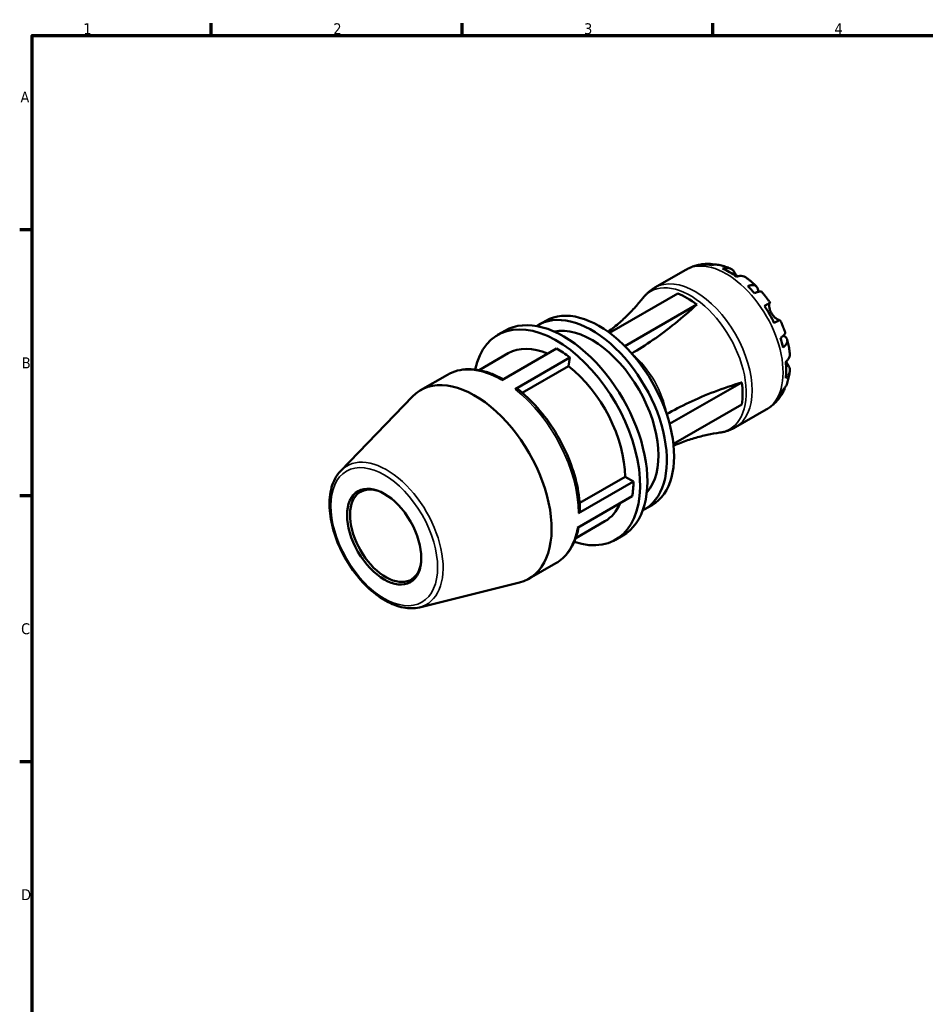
# Model space of a CAD drawing. Header units: millimetres. Extents: x 0 to 906, y 0 to 594.
# Tile 3 of 5: x 17 to 270, y 304 to 578. Entities that reach past the tile are written whole.
import ezdxf

# ---------------------------------------------------------------- set-up
doc = ezdxf.new("R2010")
doc.units = ezdxf.units.MM
for name, color, linetype, lineweight in [('Border (ANSI)', 7, 'Continuous', 70), ('Visible (ANSI)', 7, 'Continuous', 50), ('Visible Narrow (ANSI)', 7, 'Continuous', 35)]:
    doc.layers.add(name, color=color, linetype=linetype, lineweight=lineweight)
doc.styles.add('Note Text (ANSI)', font='tahoma.ttf')

# ---------------------------------------------------------------- blocks, each defined once
blk = doc.blocks.new('Borders Default Border')
at = {"layer": 'Border (ANSI)'}
for p, q in [((70.08, 574), (70.08, 577.45)), ((140.17, 574), (140.17, 577.45)), ((210.25, 574), (210.25, 577.45)), ((20, 519.75), (16.55, 519.75)), ((20, 445.5), (16.55, 445.5)), ((20, 371.25), (16.55, 371.25))]:
    blk.add_line(p, q, dxfattribs=at)
at = {"layer": 'Border (ANSI)', "flags": 128}
blk.add_lwpolyline([(20, 20), (20, 574), (821, 574), (821, 20), (20, 20)], dxfattribs=at)
at = {"layer": 'Border (ANSI)', "color": 230, "true_color": 0xff0080, "char_height": 3.05, "attachment_point": 7, "style": 'Note Text (ANSI)'}
for s, insert in [('1', (34.35, 574.4)), ('2', (104.2, 574.4)), ('3', (174.26, 574.34)), ('4', (244.23, 574.4)), ('A', (16.78, 555.35)), ('B', (17.15, 481.1)), ('C', (16.95, 406.8)), ('D', (16.96, 332.6))]:
    blk.add_mtext(s, dxfattribs=dict(at, insert=insert))

msp = doc.modelspace()

# ---------------------------------------------------------------- linework, layer by layer
at = {"layer": 'Visible (ANSI)'}
for p, q in [((194.0708, 503.6394), (202.7243, 508.6227)), ((181.3671, 491.0038), (200.441, 501.9877)), ((185.606, 487.3369), (205.7443, 498.9338)), ((161.5662, 493.2298), (163.5968, 494.3991)), ((150.1108, 490.4411), (152.1413, 491.6104)), ((166.5788, 486.6645), (151.2306, 477.8261)), ((153.075, 485.2936), (144.913, 480.5934)), ((154.9584, 475.3023), (170.3067, 484.1407)), ((170.3067, 484.1407), (169.9015, 481.7172)), ((169.9015, 481.7172), (156.9948, 474.2847)), ((128.5686, 474.9893), (136.0799, 479.3148)), ((198.16, 465.5739), (218.3065, 477.1754)), ((106.2733, 452.524), (126.2849, 473.2024)), ((199.2163, 460.0505), (218.3065, 471.0438)), ((216.5273, 464.6432), (225.1808, 469.6264)), ((188.0466, 449.4813), (172.6983, 440.6429)), ((185.7131, 450.8251), (173.0261, 443.5191)), ((185.7131, 450.8251), (188.0466, 449.4813)), ((172.3722, 436.5206), (187.7204, 445.3591)), ((191.2088, 441.7547), (193.2393, 442.924)), ((180.0826, 438.3941), (171.9207, 433.6939)), ((183.0469, 433.2466), (185.0774, 434.4159)), ((158.8698, 422.3703), (166.3812, 426.6959)), ((128.2487, 414.3631), (156.1781, 421.2921))]:
    msp.add_line(p, q, dxfattribs=at)
for centre, major_axis, ratio, start_param, end_param in [((214.9248, 489.6844), (-11.1589, 19.3778), 0.57809312, 5.82792013, 5.95691974), ((214.9248, 489.6844), (-11.1589, 19.3778), 0.57809312, 5.37642727, 5.62301443), ((214.9248, 489.6844), (-11.1589, 19.3778), 0.57809312, 5.04252197, 5.17152157), ((203.0926, 482.8707), (10.8989, -18.9262), 0.57809312, 2.18556981, 2.53068658), ((178.418, 468.6616), (-14.8213, 25.7375), 0.57809312, 3.14159265, 6.28318531), ((214.9248, 489.6844), (-11.1589, 19.3778), 0.57809312, 4.59102911, 4.83761627), ((166.5788, 461.8438), (-16.4681, 28.5973), 0.57809312, 2.57066056, 6.85411741), ((168.6093, 463.0131), (-16.4681, 28.5973), 0.57809312, 3.14159265, 6.28318531), ((176.3875, 467.4923), (-14.8213, 25.7375), 0.57809312, 3.10454746, 6.32023051), ((176.3875, 467.4923), (-13.1745, 22.8778), 0.57809312, 3.32680921, 6.09796875), ((214.9248, 489.6844), (-11.1589, 19.3778), 0.57809312, 4.2571238, 4.38612341), ((166.5788, 461.8438), (-13.5038, 23.4497), 0.57809312, 5.63118545, 6.28318531), ((166.5788, 461.8438), (15.1506, -26.3095), 0.57809312, 2.18359527, 2.3581282), ((166.5788, 461.8438), (13.5038, -23.4497), 0.57809312, 0.78733187, 2.18359527), ((214.9248, 489.6844), (-11.1589, 19.3778), 0.57809312, 3.80563095, 4.0522181), ((143.7192, 448.6798), (-15.1506, 26.3095), 0.57809312, 2.97729059, 6.44748737), ((203.0926, 482.8707), (10.8989, -18.9262), 0.57809312, 0.61477349, 0.95989026), ((154.784, 474.2594), (0.8732, 1.1198), 0.46931325, 0, 0.85705227), ((214.9248, 489.6844), (11.1589, -19.3778), 0.57809312, 0.33013299, 0.45913259), ((118.8595, 434.3641), (7.0605, -12.2608), 0.57809312, 2.56918888, 6.85558908), ((166.5788, 461.8438), (15.1506, -26.3095), 0.57809312, 0.61279895, 0.78733187), ((166.5788, 461.8438), (13.5038, -23.4497), 0.57809312, 0, 0.40828641), ((171.6942, 441.2211), (1.42, 0), 0.5758617, 5.49778714, 6.28318531)]:
    msp.add_ellipse(centre, major_axis=major_axis, ratio=ratio, start_param=start_param, end_param=end_param, dxfattribs=at)
msp.add_ellipse((118.4047, 434.1022), major_axis=(7.3158, -12.7041), ratio=0.57809312, dxfattribs=at)
for points, knots in [([(202.7243, 508.6227), (203.1207, 508.8509), (203.5301, 509.0566), (204.3669, 509.4197), (204.7943, 509.577), (205.6588, 509.8427), (206.0959, 509.951), (206.9726, 510.12), (207.4122, 510.1808), (208.2879, 510.2577), (208.724, 510.2739), (209.1563, 510.2699)], [5.499720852, 5.499720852, 5.499720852, 5.499720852, 5.565302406, 5.565302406, 5.630883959, 5.630883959, 5.696465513, 5.696465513, 5.762047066, 5.762047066, 5.82762862, 5.82762862, 5.82762862, 5.82762862]), ([(207.945, 510.1075), (208.2891, 510.2048), (208.6423, 510.2564), (209.3042, 510.279), (209.6731, 510.2497), (210.1777, 510.1417), (210.3173, 510.1045), (210.4542, 510.0614)], [0.130431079, 0.130431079, 0.130431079, 0.130431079, 0.254250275, 0.254250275, 0.381556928, 0.381556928, 0.430592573, 0.430592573, 0.430592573, 0.430592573]), ([(211.5646, 510.0418), (211.301, 510.0884), (211.0335, 510.1035), (210.4844, 510.0778), (210.1558, 510.0238), (209.8281, 509.9249)], [3.727718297, 3.727718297, 3.727718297, 3.727718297, 3.832380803, 3.832380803, 3.956199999, 3.956199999, 3.956199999, 3.956199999]), ([(211.5646, 510.042), (211.8158, 509.9972), (212.0648, 509.9464), (212.5586, 509.8334), (212.8033, 509.7712), (213.2883, 509.6361), (213.5285, 509.5632), (214.0046, 509.4074), (214.2404, 509.3246), (214.7077, 509.1494), (214.9391, 509.0571), (215.1683, 508.9604)], [5.951886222, 5.951886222, 5.951886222, 5.951886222, 5.991688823, 5.991688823, 6.031491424, 6.031491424, 6.071294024, 6.071294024, 6.111096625, 6.111096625, 6.150899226, 6.150899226, 6.150899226, 6.150899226]), ([(212.9803, 508.9467), (213.2907, 509.0516), (213.5938, 509.1153), (214.1394, 509.1671), (214.4306, 509.1575), (214.9741, 509.0485), (215.2264, 508.9492), (215.6513, 508.7002), (215.8629, 508.5272), (216.1796, 508.1581), (216.2986, 507.9805), (216.3975, 507.7945)], [0.130436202, 0.130436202, 0.130436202, 0.130436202, 0.253756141, 0.253756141, 0.381123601, 0.381123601, 0.508491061, 0.508491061, 0.636704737, 0.636704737, 0.7312799, 0.7312799, 0.7312799, 0.7312799]), ([(216.3975, 507.7945), (216.4329, 507.7279), (216.471, 507.6571), (216.5742, 507.4674), (216.6425, 507.3438), (216.7974, 507.071), (216.8841, 506.9219), (216.982, 506.7605), (216.9864, 506.7534), (216.9907, 506.7462)], [-0.440325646, -0.440325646, -0.440325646, -0.440325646, -0.4055486, -0.4055486, -0.352381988, -0.352381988, -0.295104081, -0.295104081, -0.292466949, -0.292466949, -0.292466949, -0.292466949]), ([(219.5275, 506.4534), (219.4615, 506.502), (219.3944, 506.5462), (219.1155, 506.7096), (218.8632, 506.809), (218.3197, 506.9179), (218.0285, 506.9276), (217.4829, 506.8757), (217.1798, 506.812), (216.8694, 506.7071)], [3.562232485, 3.562232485, 3.562232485, 3.562232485, 3.602650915, 3.602650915, 3.730018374, 3.730018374, 3.857385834, 3.857385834, 3.980705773, 3.980705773, 3.980705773, 3.980705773]), ([(219.5277, 506.4537), (219.7312, 506.3042), (219.9327, 506.1513), (220.3316, 505.8392), (220.5291, 505.6799), (220.9199, 505.3552), (221.1134, 505.1897), (221.4962, 504.8529), (221.6855, 504.6815), (222.0602, 504.333), (222.2454, 504.1559), (222.4286, 503.976)], [0.136583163, 0.136583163, 0.136583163, 0.136583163, 0.176789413, 0.176789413, 0.216995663, 0.216995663, 0.257201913, 0.257201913, 0.297408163, 0.297408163, 0.337614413, 0.337614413, 0.337614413, 0.337614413]), ([(190.5799, 500.6046), (190.7681, 500.8438), (190.9658, 501.0776), (191.3799, 501.5318), (191.5963, 501.7523), (192.047, 502.1777), (192.2813, 502.3826), (192.7665, 502.7745), (193.0173, 502.9615), (193.5336, 503.3158), (193.7991, 503.483), (194.0708, 503.6394)], [5.271525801, 5.271525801, 5.271525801, 5.271525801, 5.317164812, 5.317164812, 5.362803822, 5.362803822, 5.408442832, 5.408442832, 5.454081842, 5.454081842, 5.499720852, 5.499720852, 5.499720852, 5.499720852]), ([(220.0215, 504.0549), (220.3173, 504.1722), (220.5978, 504.2539), (221.0877, 504.3476), (221.3407, 504.3661), (221.7934, 504.3243), (221.993, 504.2639), (222.311, 504.0937), (222.4586, 503.968), (222.6858, 503.6453), (222.7654, 503.4482), (222.8562, 503.0376), (222.8754, 502.7859), (222.8575, 502.4905), (222.8563, 502.473), (222.855, 502.4554)], [0.130431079, 0.130431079, 0.130431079, 0.130431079, 0.254250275, 0.254250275, 0.381556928, 0.381556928, 0.508863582, 0.508863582, 0.636482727, 0.636482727, 0.764101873, 0.764101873, 0.892211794, 0.892211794, 0.900210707, 0.900210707, 0.900210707, 0.900210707]), ([(190.5799, 500.6046), (189.8825, 499.7176), (189.1238, 498.8183), (187.4847, 497.0203), (186.6042, 496.1216), (184.7284, 494.3514), (183.7331, 493.4799), (182.126, 492.1815), (181.5501, 491.7357), (180.9613, 491.2994)], [5.271525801, 5.271525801, 5.271525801, 5.271525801, 5.317164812, 5.317164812, 5.362803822, 5.362803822, 5.408442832, 5.408442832, 5.43293878, 5.43293878, 5.43293878, 5.43293878]), ([(223.8803, 502.4453), (223.8341, 502.4969), (223.7698, 502.5325), (223.5895, 502.58), (223.4441, 502.5831), (223.0851, 502.5262), (222.8714, 502.4662), (222.4398, 502.311), (222.184, 502.2032), (221.9047, 502.0686)], [3.48481886, 3.48481886, 3.48481886, 3.48481886, 3.577767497, 3.577767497, 3.70507415, 3.70507415, 3.832380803, 3.832380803, 3.956199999, 3.956199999, 3.956199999, 3.956199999]), ([(223.8805, 502.4455), (224.0492, 502.2548), (224.2157, 502.0618), (224.5445, 501.6712), (224.7068, 501.4737), (225.0269, 501.0743), (225.1848, 500.8724), (225.4961, 500.4646), (225.6495, 500.2586), (225.9518, 499.8428), (226.1006, 499.6329), (226.2471, 499.4212)], [0.447266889, 0.447266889, 0.447266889, 0.447266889, 0.486777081, 0.486777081, 0.526287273, 0.526287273, 0.565797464, 0.565797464, 0.605307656, 0.605307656, 0.644817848, 0.644817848, 0.644817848, 0.644817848]), ([(205.7443, 498.9338), (205.7382, 498.9281), (205.7322, 498.9225), (203.7639, 497.0857), (201.7303, 495.3123), (197.6213, 491.9867), (195.5452, 490.4339), (191.4688, 487.6239), (189.4683, 486.3651), (187.5552, 485.2623)], [23.7436775, 23.7436775, 23.7436775, 23.7436775, 23.74618327, 23.74618327, 24.56179531, 24.56179531, 25.37740736, 25.37740736, 26.18866733, 26.18866733, 26.18866733, 26.18866733]), ([(224.6455, 498.5051), (224.9108, 498.6576), (225.1461, 498.7928), (225.5312, 499.0139), (225.714, 499.1187), (225.9994, 499.2819), (226.1021, 499.3404), (226.2251, 499.4099), (226.2563, 499.427), (226.2358, 499.4137), (226.2042, 499.3948), (226.1546, 499.3656)], [0.130436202, 0.130436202, 0.130436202, 0.130436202, 0.253756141, 0.253756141, 0.381123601, 0.381123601, 0.508491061, 0.508491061, 0.636704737, 0.636704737, 0.7312799, 0.7312799, 0.7312799, 0.7312799]), ([(226.1546, 499.3656), (226.1389, 499.3564), (226.1239, 499.342), (226.0839, 499.2861), (226.061, 499.2322), (226.0231, 499.0848), (226.0087, 498.9905), (225.9908, 498.7208), (225.994, 498.5313), (226.0448, 498.0477), (226.1032, 497.7462), (226.3018, 497.1057), (226.4446, 496.7727), (226.6264, 496.4578)], [-0.443071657, -0.443071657, -0.443071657, -0.443071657, -0.411970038, -0.411970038, -0.354958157, -0.354958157, -0.295544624, -0.295544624, -0.212762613, -0.212762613, -0.109073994, -0.109073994, 0, 0, 0, 0]), ([(226.6264, 496.4578), (226.7259, 496.2854), (226.8361, 496.1198), (227.0806, 495.7969), (227.2153, 495.642), (227.5476, 495.3031), (227.7461, 495.1351), (228.1124, 494.8703), (228.2774, 494.7725), (228.5192, 494.656), (228.6062, 494.6231), (228.7501, 494.5851), (228.8072, 494.5793), (228.8591, 494.5863), (228.8674, 494.588), (228.8751, 494.5902)], [0, 0, 0, 0, 0.059721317, 0.059721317, 0.123531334, 0.123531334, 0.212973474, 0.212973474, 0.297474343, 0.297474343, 0.356478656, 0.356478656, 0.413755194, 0.413755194, 0.425572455, 0.425572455, 0.425572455, 0.425572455]), ([(228.997, 494.658), (228.9963, 494.6584), (228.9659, 494.6415), (228.8521, 494.5772), (228.7494, 494.5188), (228.464, 494.3556), (228.2812, 494.2508), (227.8961, 494.0297), (227.6608, 493.8945), (227.3955, 493.742)], [3.493545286, 3.493545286, 3.493545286, 3.493545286, 3.602650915, 3.602650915, 3.730018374, 3.730018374, 3.857385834, 3.857385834, 3.980705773, 3.980705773, 3.980705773, 3.980705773]), ([(228.9971, 494.6581), (229.1072, 494.4253), (229.2146, 494.1915), (229.4237, 493.7217), (229.5254, 493.4858), (229.723, 493.0122), (229.8189, 492.7745), (230.0048, 492.2974), (230.0948, 492.0581), (230.2687, 491.5779), (230.3527, 491.3371), (230.4335, 491.0957)], [0.925988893, 0.925988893, 0.925988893, 0.925988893, 0.965500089, 0.965500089, 1.005011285, 1.005011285, 1.044522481, 1.044522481, 1.084033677, 1.084033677, 1.123544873, 1.123544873, 1.123544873, 1.123544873]), ([(229.1125, 489.5843), (229.3693, 489.758), (229.591, 489.9247), (229.9424, 490.2189), (230.1019, 490.3728), (230.332, 490.653), (230.4026, 490.7792), (230.4529, 490.9575), (230.4547, 491.0305), (230.4333, 491.0956)], [0.130431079, 0.130431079, 0.130431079, 0.130431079, 0.254250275, 0.254250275, 0.381556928, 0.381556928, 0.508863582, 0.508863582, 0.602225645, 0.602225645, 0.602225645, 0.602225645]), ([(229.9155, 490.2016), (229.9381, 490.191), (229.9603, 490.1803), (230.2309, 490.046), (230.4385, 489.9046), (230.7476, 489.6227), (230.8778, 489.4563), (231.0423, 489.1005), (231.0767, 488.911), (231.0639, 488.5526), (231.0158, 488.3506), (230.8244, 487.9399), (230.6812, 487.7312), (230.354, 487.3555), (230.1425, 487.1545), (229.8925, 486.9578)], [3.183136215, 3.183136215, 3.183136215, 3.183136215, 3.194419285, 3.194419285, 3.322529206, 3.322529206, 3.450148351, 3.450148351, 3.577767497, 3.577767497, 3.70507415, 3.70507415, 3.832380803, 3.832380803, 3.956199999, 3.956199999, 3.956199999, 3.956199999]), ([(231.0336, 489.0732), (231.0978, 488.8246), (231.1587, 488.5756), (231.2734, 488.0769), (231.3272, 487.8271), (231.4278, 487.3272), (231.4745, 487.0769), (231.5606, 486.576), (231.6, 486.3254), (231.6712, 485.8238), (231.703, 485.5728), (231.7309, 485.3218)], [1.233160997, 1.233160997, 1.233160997, 1.233160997, 1.273361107, 1.273361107, 1.313561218, 1.313561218, 1.353761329, 1.353761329, 1.393961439, 1.393961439, 1.43416155, 1.43416155, 1.43416155, 1.43416155]), ([(230.6165, 482.8965), (230.863, 483.112), (231.0702, 483.3418), (231.3889, 483.7866), (231.5268, 484.0427), (231.7054, 484.5658), (231.7461, 484.8329), (231.7447, 485.1568), (231.7399, 485.2386), (231.7306, 485.3218)], [0.130436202, 0.130436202, 0.130436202, 0.130436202, 0.253756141, 0.253756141, 0.381123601, 0.381123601, 0.508491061, 0.508491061, 0.54988163, 0.54988163, 0.54988163, 0.54988163]), ([(231.3352, 481.9218), (231.4464, 481.7438), (231.5403, 481.5528), (231.7005, 481.0957), (231.744, 480.827), (231.7461, 480.3364), (231.7054, 480.0693), (231.5268, 479.5461), (231.3889, 479.2901), (231.0702, 478.8452), (230.863, 478.6155), (230.6165, 478.3999)], [3.379862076, 3.379862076, 3.379862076, 3.379862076, 3.474437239, 3.474437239, 3.602650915, 3.602650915, 3.730018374, 3.730018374, 3.857385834, 3.857385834, 3.980705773, 3.980705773, 3.980705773, 3.980705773]), ([(230.7117, 482.9821), (230.7494, 482.9129), (230.7871, 482.845), (230.9059, 482.6341), (230.985, 482.4985), (231.1377, 482.2422), (231.2103, 482.1231), (231.297, 481.983), (231.3163, 481.9519), (231.3352, 481.9218)], [-1.618262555, -1.618262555, -1.618262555, -1.618262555, -1.592931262, -1.592931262, -1.537778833, -1.537778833, -1.481036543, -1.481036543, -1.464133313, -1.464133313, -1.464133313, -1.464133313]), ([(151.6433, 478.0637), (150.6163, 478.6389), (149.5846, 479.1316), (147.4302, 479.9787), (146.3081, 480.3153), (144.096, 480.7603), (143.0058, 480.8687), (140.8842, 480.8442), (139.8528, 480.711), (137.8847, 480.1964), (136.9484, 479.8149), (136.0799, 479.3148)], [0.013735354, 0.013735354, 0.013735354, 0.013735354, 0.156692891, 0.156692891, 0.313385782, 0.313385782, 0.470078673, 0.470078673, 0.626771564, 0.626771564, 0.783464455, 0.783464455, 0.783464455, 0.783464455]), ([(231.7278, 480.2904), (231.6973, 480.0436), (231.662, 479.797), (231.5809, 479.3049), (231.5353, 479.0593), (231.4331, 478.5692), (231.3766, 478.3247), (231.2522, 477.8372), (231.1843, 477.5942), (231.0366, 477.1101), (230.9567, 476.869), (230.8706, 476.6291)], [1.703152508, 1.703152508, 1.703152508, 1.703152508, 1.74295035, 1.74295035, 1.782748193, 1.782748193, 1.822546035, 1.822546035, 1.862343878, 1.862343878, 1.90214172, 1.90214172, 1.90214172, 1.90214172]), ([(197.3435, 468.2884), (199.2599, 469.3912), (201.3557, 470.4918), (205.8356, 472.6104), (208.2207, 473.6281), (213.1595, 475.5164), (215.714, 476.3875), (218.2907, 477.1706), (218.2986, 477.173), (218.3065, 477.1754)], [26.19613373, 26.19613373, 26.19613373, 26.19613373, 27.00863144, 27.00863144, 27.82424349, 27.82424349, 28.63985553, 28.63985553, 28.6423613, 28.6423613, 28.6423613, 28.6423613]), ([(230.3355, 475.6587), (230.3032, 475.511), (230.2638, 475.3637), (230.1019, 474.8661), (229.9424, 474.5327), (229.591, 473.9722), (229.3693, 473.6929), (229.1125, 473.4443)], [3.653275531, 3.653275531, 3.653275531, 3.653275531, 3.70507415, 3.70507415, 3.832380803, 3.832380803, 3.956199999, 3.956199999, 3.956199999, 3.956199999]), ([(229.8925, 475.1723), (230.1425, 475.4059), (230.354, 475.6626), (230.6546, 476.1283), (230.7779, 476.3725), (230.8705, 476.6291)], [0.130431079, 0.130431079, 0.130431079, 0.130431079, 0.254250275, 0.254250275, 0.36112886, 0.36112886, 0.36112886, 0.36112886]), ([(173.1142, 441.2211), (173.1142, 443.5378), (172.8334, 445.9925), (171.745, 451.0081), (170.9371, 453.5686), (168.8581, 458.6127), (167.587, 461.0958), (164.6753, 465.8037), (163.035, 468.0281), (159.5023, 472.0545), (157.6104, 473.8563), (155.6572, 475.3792)], [4.71238898, 4.71238898, 4.71238898, 4.71238898, 4.99164166, 4.99164166, 5.27089434, 5.27089434, 5.55014702, 5.55014702, 5.8293997, 5.8293997, 6.10865238, 6.10865238, 6.10865238, 6.10865238]), ([(229.8719, 474.43), (229.6582, 474.0487), (229.4246, 473.6744), (228.9164, 472.9452), (228.6417, 472.5903), (228.0513, 471.907), (227.7357, 471.5785), (227.0659, 470.9552), (226.7117, 470.6604), (225.9697, 470.1115), (225.5819, 469.8574), (225.1808, 469.6264)], [2.026309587, 2.026309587, 2.026309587, 2.026309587, 2.092673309, 2.092673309, 2.159037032, 2.159037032, 2.225400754, 2.225400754, 2.291764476, 2.291764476, 2.358128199, 2.358128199, 2.358128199, 2.358128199]), ([(199.2742, 459.4985), (199.9471, 459.7889), (200.6217, 460.0631), (202.5514, 460.8015), (203.8047, 461.2249), (206.2773, 461.9587), (207.4965, 462.2692), (209.8744, 462.7844), (211.033, 462.9892), (212.1502, 463.1472)], [2.42491027, 2.42491027, 2.42491027, 2.42491027, 2.449406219, 2.449406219, 2.495045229, 2.495045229, 2.540684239, 2.540684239, 2.586323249, 2.586323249, 2.586323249, 2.586323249]), ([(216.5273, 464.6432), (216.2556, 464.4867), (215.9777, 464.341), (215.4122, 464.0722), (215.1245, 463.9492), (214.542, 463.7263), (214.2472, 463.6265), (213.653, 463.4501), (213.3537, 463.3736), (212.753, 463.2435), (212.4516, 463.1898), (212.1502, 463.1472)], [2.358128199, 2.358128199, 2.358128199, 2.358128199, 2.403767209, 2.403767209, 2.449406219, 2.449406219, 2.495045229, 2.495045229, 2.540684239, 2.540684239, 2.586323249, 2.586323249, 2.586323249, 2.586323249]), ([(128.2487, 414.3631), (126.8552, 414.0174), (125.3458, 414.0048), (122.1287, 414.61), (120.4115, 415.2781), (116.9759, 417.2432), (115.2584, 418.5588), (112.0275, 421.6824), (110.5142, 423.4891), (107.8365, 427.407), (106.6713, 429.5164), (104.7982, 433.837), (104.0907, 436.0473), (103.209, 440.3643), (103.0366, 442.4698), (103.2721, 446.3705), (103.6798, 448.1673), (104.8757, 450.7832), (105.5074, 451.7326), (106.2733, 452.524)], [2.52243026, 2.52243026, 2.52243026, 2.52243026, 2.81801417, 2.81801417, 3.13824877, 3.13824877, 3.46763722, 3.46763722, 3.7961628, 3.7961628, 4.12345662, 4.12345662, 4.45088852, 4.45088852, 4.77972488, 4.77972488, 5.10867108, 5.10867108, 5.33541879, 5.33541879, 5.33541879, 5.33541879]), ([(166.3812, 426.6959), (167.0604, 427.087), (167.698, 427.5504), (168.8743, 428.6083), (169.4131, 429.2026), (170.3832, 430.5057), (170.8146, 431.2144), (171.5667, 432.7305), (171.8876, 433.5379), (172.3867, 435.1352), (172.5774, 435.9155), (172.7255, 436.7241)], [3.925057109, 3.925057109, 3.925057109, 3.925057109, 4.047616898, 4.047616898, 4.170176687, 4.170176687, 4.292736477, 4.292736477, 4.415296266, 4.415296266, 4.523109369, 4.523109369, 4.523109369, 4.523109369])]:
    msp.add_open_spline(points, degree=3, knots=knots, dxfattribs=at)
at = {"layer": 'Visible Narrow (ANSI)'}
for p, q in [((216.3975, 507.7945), (215.7862, 507.4425)), ((226.1546, 499.3656), (224.6496, 498.499)), ((231.3352, 481.9218), (230.7141, 481.5642))]:
    msp.add_line(p, q, dxfattribs=at)
for centre, major_axis, start_param, end_param in [((213.9526, 489.1245), (-11.2282, 19.4981), 3.14159265, 6.28318531), ((205.2991, 484.1413), (11.2282, -19.4981), 0, 3.14159265), ((203.8795, 483.3238), (-11.0722, 19.2271), 2.9133976, 6.51138036), ((184.8728, 472.3786), (8.9826, -15.5985), 1.00706974, 2.13452291), ((151.2306, 453.0053), (-15.1506, 26.3095), 5.49972085, 6.28318531), ((151.2306, 453.0053), (15.1506, -26.3095), 0.78733187, 2.18359527), ((119.0898, 434.4967), (11.1377, -19.3409), 6.11888324, 9.58908002), ((151.2306, 453.0053), (15.1506, -26.3095), 0, 0.61279895)]:
    msp.add_ellipse(centre, major_axis=major_axis, ratio=0.57809312, start_param=start_param, end_param=end_param, dxfattribs=at)
msp.add_ellipse((118.4047, 434.1022), major_axis=(10.5299, -18.2855), ratio=0.57809312, dxfattribs=at)

# ---------------------------------------------------------------- block references
msp.add_blockref('Borders Default Border', (0, 0))

doc.saveas('drawing.dxf')
